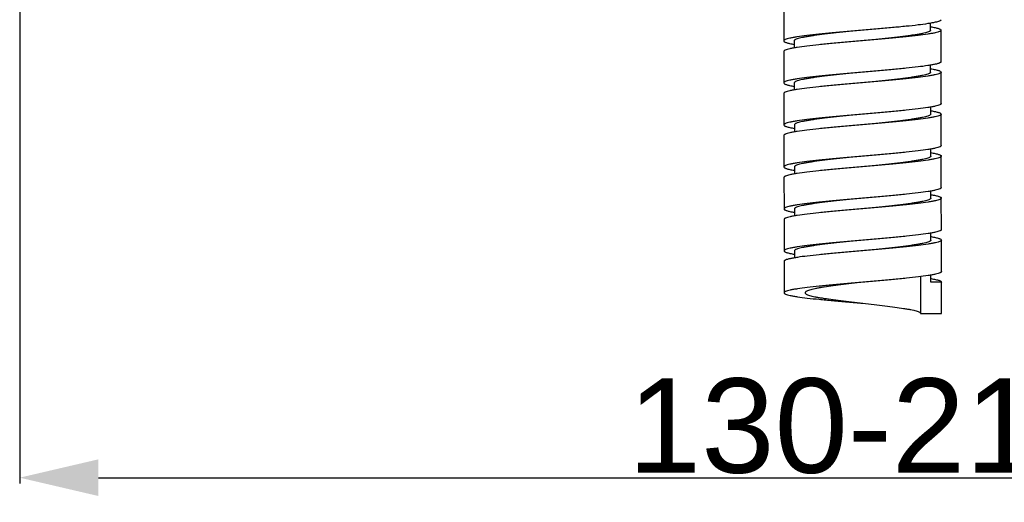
# Model space of a CAD drawing. Header units: millimetres. Extents: x 687 to 1107, y -116 to 478.
# Tile 3 of 49: x 744 to 775, y -53 to -38. Entities that reach past the tile are written whole.
import ezdxf

# ---------------------------------------------------------------- set-up
doc = ezdxf.new("R2010")
doc.units = ezdxf.units.MM
doc.header["$LTSCALE"] = 0.1
doc.layers.add('DIM', color=3, linetype='Continuous')
doc.styles.get("Standard").update_dxf_attribs({"font": 'arial_0.ttf'})
doc.dimstyles.new('DIMSTYLE_1', dxfattribs={"dimtxt": 3, "dimasz": 2.5, "dimexe": 0.18, "dimexo": 0.0625, "dimgap": 0.09, "dimtad": 1, "dimdec": 3, "dimdsep": 46, "dimtxsty": 'Standard', "dimblk": '_FILLED', "dimblk1": '_FILLED', "dimblk2": '_FILLED', "dimcen": 0.09, "dimadec": 0, "dimazin": 0, "dimtp": 0.5, "dimtm": 0.5, "dimtfac": 1, "dimtdec": 3, "dimtofl": 0, "dimtmove": 0, "dimatfit": 3, "dimldrblk": '_FILLED', "dimfxl": 1, "dimtolj": 1, "dimarcsym": 0})

# ---------------------------------------------------------------- blocks, each defined once
blk = doc.blocks.new('_FILLED')
at = {"color": 0, "linetype": 'ByBlock'}
blk.add_solid([(0, 0), (-1, 0.233), (-1, -0.233)], dxfattribs=at)
blk = doc.blocks.new('*D5')
at = {"layer": 'Defpoints', "color": 0, "linetype": 'Continuous', "transparency": 16777216}
for p in [(744.127, -7.517), (797.633, -7.517), (797.633, -52.626)]:
    blk.add_point(p, dxfattribs=at)
at = {"layer": 'DIM', "color": 0, "linetype": 'Continuous', "lineweight": -2, "transparency": 16777216}
for p, q in [((744.127, -7.579), (744.127, -52.806)), ((797.633, -7.579), (797.633, -52.806)), ((746.627, -52.626), (795.133, -52.626))]:
    blk.add_line(p, q, dxfattribs=at)
at = {"layer": 'DIM', "color": 0, "linetype": 'Continuous', "lineweight": -2, "transparency": 16777216, "xscale": 2.5, "yscale": 2.5, "zscale": 2.5, "rotation": 180}
blk.add_blockref('_FILLED', (744.127, -52.626), dxfattribs=at)
at = {"layer": 'DIM', "color": 0, "linetype": 'Continuous', "lineweight": -2, "transparency": 16777216, "xscale": 2.5, "yscale": 2.5, "zscale": 2.5}
blk.add_blockref('_FILLED', (797.633, -52.626), dxfattribs=at)
at = {"layer": 'DIM', "color": 0, "linetype": 'Continuous', "transparency": 16777216, "insert": (771.143, -49.471), "char_height": 3, "attachment_point": 2}
blk.add_mtext('\\A1;130-210', dxfattribs=at)

msp = doc.modelspace()

# ---------------------------------------------------------------- linework, layer by layer
at = {"color": 7, "linetype": 'Continuous'}
for p, q in [((768.4041, -37.7538), (768.4057, -38.7538)), ((773.0719, -38.413), (773.0715, -38.1902)), ((773.4068, -39.4125), (773.4052, -38.4125)), ((768.7391, -38.7533), (768.7394, -38.9761)), ((768.4063, -39.0872), (768.4079, -40.0872)), ((773.074, -39.7463), (773.0736, -39.5224)), ((773.4089, -40.7458), (773.4073, -39.7458)), ((768.7412, -40.0866), (768.7416, -40.3106)), ((768.4084, -40.4205), (768.41, -41.4205)), ((773.0761, -41.0797), (773.0758, -40.8563)), ((773.4111, -42.0791), (773.4095, -41.0791)), ((768.7433, -41.42), (768.7437, -41.6435)), ((768.4105, -41.7538), (768.4122, -42.7538)), ((773.0783, -42.413), (773.0779, -42.1894)), ((773.4132, -43.4125), (773.4116, -42.4125)), ((768.7455, -42.7533), (768.7458, -42.9767)), ((768.4127, -43.0872), (768.4143, -44.0872)), ((773.0804, -43.7463), (773.0801, -43.5224)), ((773.4154, -44.7458), (773.4137, -43.7458)), ((768.7476, -44.0866), (768.748, -44.3106)), ((768.4148, -44.4205), (768.4164, -45.4205)), ((773.0826, -45.0797), (773.0822, -44.8569)), ((773.4175, -46.0791), (773.4159, -45.0791)), ((768.7498, -45.42), (768.7501, -45.6427)), ((768.417, -45.7538), (768.4186, -46.7538)), ((772.7511, -46.238), (772.753, -47.4135)), ((773.0847, -46.413), (773.0843, -46.189)), ((773.418, -46.4125), (773.0847, -46.413)), ((773.4196, -47.4125), (773.418, -46.4125)), ((772.753, -47.4135), (773.4196, -47.4125))]:
    msp.add_line(p, q, dxfattribs=at)
for points, knots in [([(773.4047, -38.0791), (773.4047, -38.0872), (773.3945, -38.1), (773.3765, -38.1116), (773.3448, -38.127), (773.2903, -38.1447), (773.2076, -38.1651), (773.1029, -38.1856), (772.9224, -38.2153), (772.6505, -38.2509), (772.2764, -38.292), (771.8496, -38.3333), (771.3866, -38.3749), (771.0677, -38.4024), (770.9051, -38.4165)], [0, 0, 0, 0, 0.0094798, 0.0166798, 0.0259089, 0.0507866, 0.0843684, 0.1264995, 0.1768655, 0.3004477, 0.4505981, 0.6216655, 0.8071551, 1, 1, 1, 1]), ([(770.9051, -38.4165), (770.7426, -38.4306), (770.4237, -38.4581), (769.9607, -38.4997), (769.534, -38.541), (769.1599, -38.5821), (768.8879, -38.6177), (768.7075, -38.6474), (768.6028, -38.6679), (768.5201, -38.6883), (768.4656, -38.706), (768.4339, -38.7214), (768.4159, -38.733), (768.4057, -38.7458), (768.4057, -38.7538)], [0, 0, 0, 0, 0.1928489, 0.3783407, 0.5494089, 0.6995587, 0.8231394, 0.8735022, 0.9156344, 0.9492151, 0.974092, 0.983319, 0.9905219, 1, 1, 1, 1]), ([(770.9051, -38.4165), (770.7643, -38.4305), (770.4879, -38.458), (770.0866, -38.4995), (769.7167, -38.5408), (769.4349, -38.5763), (769.2358, -38.6055), (769.1095, -38.6262), (769.0005, -38.6469), (768.9097, -38.6674), (768.838, -38.6878), (768.7907, -38.7056), (768.7634, -38.7209), (768.7473, -38.7329), (768.7391, -38.7455), (768.7391, -38.7533)], [0, 0, 0, 0, 0.1922259, 0.3771364, 0.5477075, 0.6974892, 0.7627929, 0.8208879, 0.871246, 0.9134574, 0.9472157, 0.9724286, 0.9819094, 0.9894545, 1, 1, 1, 1]), ([(773.4052, -38.4125), (773.4052, -38.4205), (773.3951, -38.4333), (773.377, -38.4449), (773.3453, -38.4604), (773.2908, -38.4781), (773.2081, -38.4985), (773.1034, -38.5189), (772.923, -38.5486), (772.651, -38.5842), (772.2769, -38.6253), (771.8502, -38.6666), (771.3871, -38.7082), (771.0682, -38.7358), (770.9057, -38.7498)], [0, 0, 0, 0, 0.0094785, 0.0166815, 0.0259087, 0.0507861, 0.0843673, 0.1265002, 0.1768636, 0.3004456, 0.4505963, 0.6216644, 0.8071547, 1, 1, 1, 1]), ([(773.0719, -38.413), (773.0719, -38.4208), (773.0636, -38.4334), (773.0475, -38.4454), (773.0202, -38.4607), (772.9729, -38.4785), (772.9012, -38.4989), (772.8104, -38.5194), (772.7014, -38.5401), (772.5751, -38.5609), (772.376, -38.59), (772.0941, -38.6255), (771.7243, -38.6668), (771.323, -38.7083), (771.0466, -38.7358), (770.9057, -38.7498)], [0, 0, 0, 0, 0.0105437, 0.0180909, 0.0275739, 0.0527829, 0.0865461, 0.1287539, 0.1791165, 0.2372086, 0.3025159, 0.4522978, 0.6228684, 0.8077773, 1, 1, 1, 1]), ([(773.0781, -38.3033), (773.1254, -38.3113), (773.1915, -38.3235), (773.2727, -38.3429), (773.319, -38.3562), (773.356, -38.3698), (773.3855, -38.3841), (773.4052, -38.401), (773.4052, -38.4125)], [0, 0, 0, 0, 0.4078637, 0.5720204, 0.7090479, 0.8189187, 0.9022802, 1, 1, 1, 1]), ([(768.4057, -38.7538), (768.4058, -38.7653), (768.4255, -38.7822), (768.455, -38.7965), (768.4919, -38.8101), (768.5382, -38.8234), (768.6194, -38.8428), (768.6855, -38.855), (768.7328, -38.863)], [0, 0, 0, 0, 0.0977166, 0.1810776, 0.2909484, 0.4279763, 0.5921339, 1, 1, 1, 1]), ([(770.9057, -38.7498), (770.7431, -38.7639), (770.4242, -38.7915), (769.9612, -38.833), (769.5345, -38.8744), (769.1604, -38.9154), (768.8885, -38.951), (768.708, -38.9807), (768.6033, -39.0012), (768.5206, -39.0216), (768.4662, -39.0393), (768.4345, -39.0547), (768.4164, -39.0663), (768.4063, -39.0791), (768.4063, -39.0872)], [0, 0, 0, 0, 0.1928485, 0.3783396, 0.5494071, 0.6995567, 0.8231376, 0.8735028, 0.9156333, 0.9492146, 0.9740918, 0.9833207, 0.9905206, 1, 1, 1, 1]), ([(773.4068, -39.4125), (773.4068, -39.4205), (773.3967, -39.4333), (773.3786, -39.4449), (773.3469, -39.4604), (773.2924, -39.4781), (773.2097, -39.4985), (773.105, -39.5189), (772.9246, -39.5486), (772.6526, -39.5842), (772.2785, -39.6253), (771.8518, -39.6666), (771.3888, -39.7082), (771.0698, -39.7358), (770.9073, -39.7498)], [0, 0, 0, 0, 0.0094785, 0.0166815, 0.0259087, 0.0507861, 0.0843673, 0.1265002, 0.1768636, 0.3004456, 0.4505963, 0.6216644, 0.8071547, 1, 1, 1, 1]), ([(773.0787, -39.6363), (773.1262, -39.6444), (773.1927, -39.6566), (773.2742, -39.6761), (773.3207, -39.6894), (773.3579, -39.7031), (773.3875, -39.7173), (773.4073, -39.7343), (773.4073, -39.7458)], [0, 0, 0, 0, 0.4079363, 0.5721011, 0.7091411, 0.8190469, 0.9023704, 1, 1, 1, 1]), ([(770.9073, -39.7498), (770.7447, -39.7639), (770.4258, -39.7915), (769.9628, -39.833), (769.5361, -39.8744), (769.162, -39.9154), (768.8901, -39.951), (768.7096, -39.9807), (768.6049, -40.0012), (768.5223, -40.0216), (768.4678, -40.0393), (768.4361, -40.0547), (768.418, -40.0663), (768.4079, -40.0791), (768.4079, -40.0872)], [0, 0, 0, 0, 0.1928485, 0.3783396, 0.5494071, 0.6995567, 0.8231376, 0.8735028, 0.9156333, 0.9492146, 0.9740918, 0.9833207, 0.9905206, 1, 1, 1, 1]), ([(770.9073, -39.7498), (770.7664, -39.7639), (770.49, -39.7914), (770.0887, -39.8328), (769.7189, -39.8741), (769.437, -39.9096), (769.238, -39.9388), (769.1117, -39.9596), (769.0026, -39.9803), (768.9118, -40.0007), (768.8401, -40.0211), (768.7928, -40.0389), (768.7655, -40.0543), (768.7495, -40.0663), (768.7412, -40.0789), (768.7412, -40.0866)], [0, 0, 0, 0, 0.192226, 0.3771366, 0.5477076, 0.6974892, 0.7627933, 0.8208877, 0.8712465, 0.9134571, 0.9472163, 0.9724283, 0.9819092, 0.989455, 1, 1, 1, 1]), ([(773.4073, -39.7458), (773.4073, -39.7538), (773.3972, -39.7666), (773.3791, -39.7783), (773.3475, -39.7937), (773.293, -39.8114), (773.2103, -39.8318), (773.1055, -39.8523), (772.9251, -39.8819), (772.6532, -39.9176), (772.279, -39.9586), (771.8523, -40), (771.3893, -40.0415), (771.0704, -40.0691), (770.9078, -40.0832)], [0, 0, 0, 0, 0.0094809, 0.0166809, 0.0259076, 0.0507881, 0.0843671, 0.1265012, 0.1768644, 0.3004471, 0.4505979, 0.6216656, 0.8071552, 1, 1, 1, 1]), ([(773.074, -39.7463), (773.074, -39.7541), (773.0657, -39.7667), (773.0497, -39.7787), (773.0224, -39.7941), (772.9751, -39.8119), (772.9034, -39.8322), (772.8126, -39.8527), (772.7035, -39.8734), (772.5772, -39.8942), (772.3781, -39.9233), (772.0963, -39.9589), (771.7264, -40.0002), (771.3251, -40.0416), (771.0487, -40.0691), (770.9078, -40.0832)], [0, 0, 0, 0, 0.0105441, 0.0180912, 0.0275734, 0.0527835, 0.0865456, 0.1287545, 0.1791159, 0.2372091, 0.3025154, 0.4522975, 0.6228681, 0.8077772, 1, 1, 1, 1]), ([(768.4079, -40.0872), (768.4079, -40.0986), (768.4275, -40.1155), (768.4568, -40.1297), (768.4935, -40.1433), (768.5395, -40.1565), (768.6202, -40.1758), (768.6859, -40.188), (768.7329, -40.196)], [0, 0, 0, 0, 0.0978816, 0.1812281, 0.2911026, 0.428113, 0.5922002, 1, 1, 1, 1]), ([(770.9078, -40.0832), (770.7452, -40.0972), (770.4263, -40.1248), (769.9633, -40.1664), (769.5366, -40.2077), (769.1625, -40.2488), (768.8906, -40.2844), (768.7102, -40.314), (768.6055, -40.3345), (768.5228, -40.3549), (768.4683, -40.3726), (768.4366, -40.3881), (768.4186, -40.3997), (768.4084, -40.4125), (768.4084, -40.4205)], [0, 0, 0, 0, 0.1928486, 0.3783402, 0.5494084, 0.6995587, 0.8231401, 0.8735011, 0.9156356, 0.9492135, 0.9740933, 0.9833188, 0.9905203, 1, 1, 1, 1]), ([(773.4089, -40.7458), (773.409, -40.7538), (773.3988, -40.7666), (773.3807, -40.7783), (773.3491, -40.7937), (773.2946, -40.8114), (773.2119, -40.8318), (773.1071, -40.8523), (772.9267, -40.8819), (772.6548, -40.9176), (772.2806, -40.9586), (771.8539, -41), (771.3909, -41.0415), (771.072, -41.0691), (770.9094, -41.0832)], [0, 0, 0, 0, 0.0094809, 0.0166809, 0.0259076, 0.0507881, 0.0843671, 0.1265012, 0.1768644, 0.3004471, 0.4505979, 0.6216656, 0.8071552, 1, 1, 1, 1]), ([(773.0848, -40.9703), (773.1317, -40.9783), (773.1974, -40.9905), (773.278, -41.0098), (773.3239, -41.0231), (773.3606, -41.0367), (773.3899, -41.0509), (773.4095, -41.0677), (773.4095, -41.0791)], [0, 0, 0, 0, 0.4077758, 0.5718705, 0.7088827, 0.8187371, 0.9021024, 1, 1, 1, 1]), ([(770.9094, -41.0832), (770.7468, -41.0972), (770.4279, -41.1248), (769.965, -41.1664), (769.5382, -41.2077), (769.1641, -41.2488), (768.8922, -41.2844), (768.7118, -41.314), (768.6071, -41.3345), (768.5244, -41.3549), (768.4699, -41.3726), (768.4382, -41.3881), (768.4202, -41.3997), (768.41, -41.4125), (768.41, -41.4205)], [0, 0, 0, 0, 0.1928486, 0.3783402, 0.5494084, 0.6995587, 0.8231401, 0.8735011, 0.9156356, 0.9492135, 0.9740933, 0.9833188, 0.9905203, 1, 1, 1, 1]), ([(770.9095, -41.0832), (770.7686, -41.0972), (770.4922, -41.1247), (770.0909, -41.1662), (769.7211, -41.2074), (769.4392, -41.243), (769.2401, -41.2721), (769.1138, -41.2929), (769.0048, -41.3136), (768.914, -41.3341), (768.8423, -41.3545), (768.795, -41.3722), (768.7677, -41.3876), (768.7516, -41.3996), (768.7433, -41.4122), (768.7434, -41.42)], [0, 0, 0, 0, 0.1922269, 0.3771334, 0.547706, 0.6974873, 0.7627924, 0.8208865, 0.8712466, 0.9134563, 0.9472168, 0.9724278, 0.9819093, 0.9894557, 1, 1, 1, 1]), ([(773.4095, -41.0791), (773.4095, -41.0872), (773.3993, -41.1), (773.3813, -41.1116), (773.3496, -41.127), (773.2951, -41.1447), (773.2124, -41.1651), (773.1077, -41.1856), (772.9273, -41.2153), (772.6553, -41.2509), (772.2812, -41.2919), (771.8545, -41.3333), (771.3915, -41.3749), (771.0726, -41.4024), (770.91, -41.4165)], [0, 0, 0, 0, 0.0094783, 0.0166805, 0.0259095, 0.050785, 0.0843682, 0.1264983, 0.176864, 0.3004454, 0.4505944, 0.6216646, 0.8071487, 1, 1, 1, 1]), ([(773.0761, -41.0797), (773.0762, -41.0874), (773.0679, -41.1), (773.0518, -41.1121), (773.0245, -41.1274), (772.9772, -41.1452), (772.9055, -41.1656), (772.8147, -41.1861), (772.7057, -41.2067), (772.5794, -41.2275), (772.3803, -41.2567), (772.0984, -41.2922), (771.7286, -41.3335), (771.3273, -41.3749), (771.0509, -41.4025), (770.91, -41.4165)], [0, 0, 0, 0, 0.0105448, 0.0180913, 0.0275729, 0.0527841, 0.0865447, 0.1287544, 0.1791145, 0.2372086, 0.3025137, 0.4522948, 0.6228672, 0.8077734, 1, 1, 1, 1]), ([(768.41, -41.4205), (768.41, -41.4321), (768.4301, -41.4491), (768.46, -41.4635), (768.4975, -41.4772), (768.5444, -41.4906), (768.6268, -41.5101), (768.6938, -41.5224), (768.7417, -41.5305)], [0, 0, 0, 0, 0.0973946, 0.1807165, 0.2906272, 0.427702, 0.5919472, 1, 1, 1, 1]), ([(770.91, -41.4165), (770.7474, -41.4306), (770.4285, -41.4581), (769.9655, -41.4997), (769.5388, -41.541), (769.1647, -41.5821), (768.8928, -41.6177), (768.7123, -41.6474), (768.6076, -41.6679), (768.5249, -41.6883), (768.4704, -41.706), (768.4388, -41.7214), (768.4207, -41.733), (768.4105, -41.7458), (768.4106, -41.7538)], [0, 0, 0, 0, 0.1928515, 0.3783359, 0.5494064, 0.6995554, 0.8231369, 0.8735026, 0.9156327, 0.9492158, 0.9740912, 0.98332, 0.9905221, 1, 1, 1, 1]), ([(773.4111, -42.0791), (773.4111, -42.0872), (773.4009, -42.1), (773.3829, -42.1116), (773.3512, -42.127), (773.2967, -42.1447), (773.214, -42.1651), (773.1093, -42.1856), (772.9289, -42.2153), (772.6569, -42.2509), (772.2828, -42.2919), (771.8561, -42.3333), (771.3931, -42.3748), (771.0742, -42.4024), (770.9116, -42.4165)], [0, 0, 0, 0, 0.0094783, 0.0166805, 0.0259095, 0.050785, 0.0843682, 0.1264983, 0.176864, 0.3004454, 0.4505944, 0.6216646, 0.8071487, 1, 1, 1, 1]), ([(770.9116, -42.4165), (770.749, -42.4306), (770.4301, -42.4581), (769.9671, -42.4997), (769.5404, -42.541), (769.1663, -42.5821), (768.8944, -42.6177), (768.7139, -42.6474), (768.6092, -42.6679), (768.5265, -42.6883), (768.472, -42.706), (768.4404, -42.7214), (768.4223, -42.733), (768.4121, -42.7458), (768.4122, -42.7538)], [0, 0, 0, 0, 0.1928515, 0.3783359, 0.5494064, 0.6995554, 0.8231369, 0.8735026, 0.9156327, 0.9492158, 0.9740912, 0.98332, 0.9905221, 1, 1, 1, 1]), ([(770.9116, -42.4165), (770.7707, -42.4305), (770.4943, -42.458), (770.093, -42.4995), (769.7232, -42.5408), (769.4413, -42.5763), (769.2422, -42.6055), (769.1159, -42.6262), (769.0069, -42.6469), (768.9161, -42.6674), (768.8444, -42.6878), (768.7971, -42.7056), (768.7698, -42.7209), (768.7537, -42.7329), (768.7455, -42.7455), (768.7455, -42.7533)], [0, 0, 0, 0, 0.1922259, 0.3771363, 0.5477071, 0.6974884, 0.7627942, 0.8208868, 0.8712477, 0.913456, 0.9472176, 0.9724273, 0.9819093, 0.9894562, 1, 1, 1, 1]), ([(773.4116, -42.4125), (773.4116, -42.4205), (773.4015, -42.4333), (773.3834, -42.4449), (773.3517, -42.4604), (773.2972, -42.478), (773.2145, -42.4985), (773.1098, -42.5189), (772.9294, -42.5486), (772.6574, -42.5842), (772.2833, -42.6253), (771.8566, -42.6666), (771.3936, -42.7082), (771.0746, -42.7358), (770.9121, -42.7498)], [0, 0, 0, 0, 0.00948, 0.0166817, 0.0259074, 0.0507876, 0.0843661, 0.1265013, 0.1768629, 0.3004456, 0.4505968, 0.6216649, 0.8071549, 1, 1, 1, 1]), ([(773.0783, -42.413), (773.0783, -42.4208), (773.07, -42.4334), (773.054, -42.4454), (773.0267, -42.4607), (772.9794, -42.4785), (772.9076, -42.4989), (772.8168, -42.5194), (772.7078, -42.5401), (772.5815, -42.5609), (772.3824, -42.59), (772.1005, -42.6255), (771.7307, -42.6668), (771.3294, -42.7083), (771.053, -42.7358), (770.9121, -42.7498)], [0, 0, 0, 0, 0.0105453, 0.0180913, 0.0275724, 0.0527848, 0.0865445, 0.1287556, 0.179115, 0.23721, 0.3025147, 0.452297, 0.6228679, 0.8077771, 1, 1, 1, 1]), ([(773.0799, -42.3025), (773.1278, -42.3106), (773.1949, -42.3229), (773.2772, -42.3424), (773.3242, -42.3558), (773.3616, -42.3695), (773.3915, -42.3838), (773.4116, -42.4009), (773.4116, -42.4125)], [0, 0, 0, 0, 0.4080504, 0.5722948, 0.7093692, 0.8192798, 0.9026022, 1, 1, 1, 1]), ([(768.4122, -42.7538), (768.4122, -42.7653), (768.4317, -42.7821), (768.461, -42.7963), (768.4977, -42.8099), (768.5437, -42.8231), (768.6242, -42.8424), (768.6899, -42.8546), (768.7368, -42.8626)], [0, 0, 0, 0, 0.0978943, 0.1812592, 0.2911136, 0.4281262, 0.5922218, 1, 1, 1, 1]), ([(770.9121, -42.7498), (770.7495, -42.7639), (770.4306, -42.7915), (769.9676, -42.833), (769.5409, -42.8744), (769.1668, -42.9154), (768.8949, -42.951), (768.7145, -42.9807), (768.6098, -43.0012), (768.5271, -43.0216), (768.4726, -43.0393), (768.4409, -43.0547), (768.4228, -43.0663), (768.4127, -43.0791), (768.4127, -43.0872)], [0, 0, 0, 0, 0.1928484, 0.3783395, 0.5494073, 0.6995573, 0.8231386, 0.8735012, 0.9156346, 0.949213, 0.9740931, 0.9833196, 0.9905194, 1, 1, 1, 1]), ([(773.4132, -43.4125), (773.4132, -43.4205), (773.4031, -43.4333), (773.385, -43.4449), (773.3533, -43.4604), (773.2988, -43.478), (773.2161, -43.4985), (773.1114, -43.5189), (772.931, -43.5486), (772.659, -43.5842), (772.2849, -43.6253), (771.8582, -43.6666), (771.3952, -43.7082), (771.0762, -43.7358), (770.9137, -43.7498)], [0, 0, 0, 0, 0.00948, 0.0166817, 0.0259074, 0.0507876, 0.0843661, 0.1265013, 0.1768629, 0.3004456, 0.4505968, 0.6216649, 0.8071549, 1, 1, 1, 1]), ([(770.9137, -43.7498), (770.7511, -43.7639), (770.4322, -43.7915), (769.9692, -43.833), (769.5425, -43.8744), (769.1684, -43.9154), (768.8965, -43.951), (768.7161, -43.9807), (768.6114, -44.0012), (768.5287, -44.0216), (768.4742, -44.0393), (768.4425, -44.0547), (768.4244, -44.0663), (768.4143, -44.0791), (768.4143, -44.0872)], [0, 0, 0, 0, 0.1928484, 0.3783395, 0.5494073, 0.6995573, 0.8231386, 0.8735012, 0.9156346, 0.949213, 0.9740931, 0.9833196, 0.9905194, 1, 1, 1, 1]), ([(770.9137, -43.7498), (770.7728, -43.7639), (770.4964, -43.7914), (770.0951, -43.8328), (769.7253, -43.8741), (769.4435, -43.9096), (769.2444, -43.9388), (769.1181, -43.9596), (769.009, -43.9802), (768.9183, -44.0007), (768.8465, -44.0211), (768.7992, -44.0389), (768.7719, -44.0543), (768.7559, -44.0663), (768.7476, -44.0789), (768.7476, -44.0866)], [0, 0, 0, 0, 0.1922258, 0.3771361, 0.5477067, 0.697488, 0.7627947, 0.8208863, 0.8712483, 0.9134555, 0.9472182, 0.9724268, 0.9819096, 0.9894567, 1, 1, 1, 1]), ([(773.4137, -43.7458), (773.4138, -43.7538), (773.4036, -43.7666), (773.3855, -43.7783), (773.3539, -43.7937), (773.2994, -43.8114), (773.2167, -43.8318), (773.112, -43.8523), (772.9315, -43.8819), (772.6596, -43.9176), (772.2854, -43.9586), (771.8587, -44), (771.3957, -44.0415), (771.0768, -44.0691), (770.9142, -44.0832)], [0, 0, 0, 0, 0.0094798, 0.0166798, 0.0259089, 0.0507866, 0.0843684, 0.1264995, 0.1768655, 0.3004477, 0.4505981, 0.6216655, 0.8071551, 1, 1, 1, 1]), ([(773.0804, -43.7463), (773.0804, -43.7541), (773.0721, -43.7667), (773.0561, -43.7787), (773.0288, -43.7941), (772.9815, -43.8118), (772.9098, -43.8322), (772.819, -43.8527), (772.7099, -43.8734), (772.5836, -43.8942), (772.3845, -43.9233), (772.1027, -43.9589), (771.7328, -44.0002), (771.3315, -44.0416), (771.0551, -44.0691), (770.9142, -44.0832)], [0, 0, 0, 0, 0.0105458, 0.0180911, 0.0275721, 0.0527854, 0.0865442, 0.1287561, 0.1791148, 0.2372104, 0.3025146, 0.4522971, 0.622868, 0.8077772, 1, 1, 1, 1]), ([(773.0888, -43.6369), (773.1357, -43.645), (773.2015, -43.6571), (773.2821, -43.6765), (773.3281, -43.6897), (773.3648, -43.7033), (773.3942, -43.7175), (773.4137, -43.7344), (773.4137, -43.7458)], [0, 0, 0, 0, 0.4077973, 0.5718838, 0.7088938, 0.8187682, 0.9021152, 1, 1, 1, 1]), ([(768.4143, -44.0872), (768.4143, -44.0987), (768.4341, -44.1156), (768.4638, -44.1299), (768.5009, -44.1436), (768.5474, -44.1569), (768.629, -44.1763), (768.6954, -44.1886), (768.7429, -44.1966)], [0, 0, 0, 0, 0.0976264, 0.1809494, 0.2908552, 0.4278956, 0.5920612, 1, 1, 1, 1]), ([(770.9142, -44.0832), (770.7516, -44.0972), (770.4327, -44.1248), (769.9698, -44.1664), (769.543, -44.2077), (769.1689, -44.2488), (768.897, -44.2844), (768.7166, -44.314), (768.6119, -44.3345), (768.5292, -44.3549), (768.4747, -44.3726), (768.443, -44.3881), (768.425, -44.3997), (768.4148, -44.4125), (768.4148, -44.4205)], [0, 0, 0, 0, 0.1928489, 0.3783407, 0.5494089, 0.6995587, 0.8231394, 0.8735022, 0.9156344, 0.9492151, 0.974092, 0.983319, 0.9905219, 1, 1, 1, 1]), ([(773.4153, -44.7458), (773.4154, -44.7538), (773.4052, -44.7666), (773.3871, -44.7782), (773.3555, -44.7937), (773.301, -44.8114), (773.2183, -44.8318), (773.1136, -44.8523), (772.9331, -44.8819), (772.6612, -44.9176), (772.2871, -44.9586), (771.8603, -45), (771.3973, -45.0415), (771.0784, -45.0691), (770.9158, -45.0832)], [0, 0, 0, 0, 0.0094798, 0.0166798, 0.0259089, 0.0507866, 0.0843684, 0.1264995, 0.1768655, 0.3004477, 0.4505981, 0.6216655, 0.8071551, 1, 1, 1, 1]), ([(773.0888, -44.9699), (773.1361, -44.978), (773.2022, -44.9902), (773.2834, -45.0096), (773.3297, -45.0228), (773.3666, -45.0365), (773.3961, -45.0507), (773.4159, -45.0677), (773.4159, -45.0791)], [0, 0, 0, 0, 0.4078637, 0.5720204, 0.7090479, 0.8189187, 0.9022802, 1, 1, 1, 1]), ([(770.9158, -45.0832), (770.7533, -45.0972), (770.4343, -45.1248), (769.9714, -45.1664), (769.5446, -45.2077), (769.1705, -45.2488), (768.8986, -45.2844), (768.7182, -45.314), (768.6135, -45.3345), (768.5308, -45.3549), (768.4763, -45.3726), (768.4446, -45.3881), (768.4266, -45.3997), (768.4164, -45.4125), (768.4164, -45.4205)], [0, 0, 0, 0, 0.1928489, 0.3783407, 0.5494089, 0.6995587, 0.8231394, 0.8735022, 0.9156344, 0.9492151, 0.974092, 0.983319, 0.9905219, 1, 1, 1, 1]), ([(770.9158, -45.0832), (770.7749, -45.0972), (770.4985, -45.1247), (770.0973, -45.1662), (769.7274, -45.2074), (769.4456, -45.243), (769.2465, -45.2721), (769.1202, -45.2929), (769.0112, -45.3136), (768.9204, -45.3341), (768.8487, -45.3545), (768.8014, -45.3722), (768.7741, -45.3876), (768.758, -45.3996), (768.7498, -45.4122), (768.7498, -45.42)], [0, 0, 0, 0, 0.1922257, 0.3771358, 0.5477063, 0.6974875, 0.7627952, 0.8208858, 0.8712487, 0.913455, 0.9472186, 0.9724264, 0.9819099, 0.989457, 1, 1, 1, 1]), ([(773.4159, -45.0791), (773.4159, -45.0872), (773.4057, -45.1), (773.3877, -45.1116), (773.356, -45.127), (773.3015, -45.1447), (773.2188, -45.1651), (773.1141, -45.1856), (772.9337, -45.2153), (772.6617, -45.2509), (772.2876, -45.2919), (771.8608, -45.3333), (771.3978, -45.3749), (771.0789, -45.4024), (770.9163, -45.4165)], [0, 0, 0, 0, 0.0094785, 0.0166815, 0.0259087, 0.0507861, 0.0843673, 0.1265002, 0.1768636, 0.3004456, 0.4505963, 0.6216644, 0.8071547, 1, 1, 1, 1]), ([(773.0826, -45.0797), (773.0826, -45.0874), (773.0743, -45.1), (773.0582, -45.112), (773.0309, -45.1274), (772.9836, -45.1452), (772.9119, -45.1656), (772.8211, -45.1861), (772.7121, -45.2067), (772.5858, -45.2275), (772.3867, -45.2567), (772.1048, -45.2922), (771.735, -45.3335), (771.3337, -45.3749), (771.0573, -45.4025), (770.9164, -45.4165)], [0, 0, 0, 0, 0.0105462, 0.0180909, 0.0275719, 0.0527858, 0.0865442, 0.1287564, 0.179115, 0.2372106, 0.3025149, 0.4522974, 0.6228683, 0.8077773, 1, 1, 1, 1]), ([(768.4164, -45.4205), (768.4165, -45.432), (768.4362, -45.4489), (768.4657, -45.4631), (768.5026, -45.4768), (768.5489, -45.49), (768.6301, -45.5094), (768.6962, -45.5217), (768.7435, -45.5297)], [0, 0, 0, 0, 0.0977166, 0.1810776, 0.2909484, 0.4279763, 0.5921339, 1, 1, 1, 1]), ([(770.9163, -45.4165), (770.7538, -45.4306), (770.4349, -45.4581), (769.9719, -45.4997), (769.5452, -45.541), (769.1711, -45.5821), (768.8991, -45.6177), (768.7187, -45.6474), (768.614, -45.6679), (768.5313, -45.6883), (768.4768, -45.706), (768.4452, -45.7214), (768.4271, -45.733), (768.417, -45.7458), (768.417, -45.7538)], [0, 0, 0, 0, 0.1928485, 0.3783396, 0.5494071, 0.6995567, 0.8231376, 0.8735028, 0.9156333, 0.9492146, 0.9740918, 0.9833207, 0.9905206, 1, 1, 1, 1]), ([(773.4175, -46.0791), (773.4175, -46.0872), (773.4073, -46.1), (773.3893, -46.1116), (773.3576, -46.127), (773.3031, -46.1447), (773.2204, -46.1651), (773.1157, -46.1856), (772.9353, -46.2153), (772.6633, -46.2509), (772.2892, -46.2919), (771.8624, -46.3333), (771.3994, -46.3749), (771.0805, -46.4024), (770.9179, -46.4165)], [0, 0, 0, 0, 0.0094785, 0.0166815, 0.0259087, 0.0507861, 0.0843673, 0.1265002, 0.1768636, 0.3004456, 0.4505963, 0.6216644, 0.8071547, 1, 1, 1, 1]), ([(773.0894, -46.303), (773.1369, -46.3111), (773.2034, -46.3233), (773.2849, -46.3427), (773.3314, -46.356), (773.3685, -46.3697), (773.3982, -46.384), (773.418, -46.4009), (773.418, -46.4125)], [0, 0, 0, 0, 0.4079382, 0.5721027, 0.7091422, 0.8190501, 0.9023819, 1, 1, 1, 1]), ([(770.9179, -46.4165), (770.7554, -46.4306), (770.4365, -46.4581), (769.9735, -46.4997), (769.5468, -46.541), (769.1727, -46.5821), (768.9007, -46.6177), (768.7203, -46.6474), (768.6156, -46.6679), (768.5329, -46.6883), (768.4784, -46.706), (768.4468, -46.7214), (768.4287, -46.733), (768.4186, -46.7458), (768.4186, -46.7538)], [0, 0, 0, 0, 0.1928485, 0.3783396, 0.5494071, 0.6995567, 0.8231376, 0.8735028, 0.9156333, 0.9492146, 0.9740918, 0.9833207, 0.9905206, 1, 1, 1, 1]), ([(770.918, -46.4165), (770.7988, -46.4305), (770.5649, -46.4579), (770.2253, -46.4993), (769.9123, -46.5405), (769.6739, -46.576), (769.5055, -46.6051), (769.3986, -46.6258), (769.3063, -46.6465), (769.2294, -46.667), (769.1686, -46.6874), (769.1286, -46.7052), (769.1057, -46.7205), (769.0917, -46.7329), (769.0852, -46.7452), (769.0852, -46.7528)], [0, 0, 0, 0, 0.1913008, 0.3753498, 0.5451872, 0.6944316, 0.7595664, 0.8175714, 0.8679396, 0.9102799, 0.9443275, 0.9700563, 0.9799243, 0.9879785, 1, 1, 1, 1]), ([(768.4186, -46.7538), (768.4186, -46.7618), (768.4288, -46.7746), (768.4469, -46.7862), (768.4786, -46.8015), (768.5332, -46.819), (768.6159, -46.8392), (768.7207, -46.8593), (768.9012, -46.8884), (769.1732, -46.9231), (769.5475, -46.963), (769.9743, -47.003), (770.4374, -47.043), (770.7564, -47.0696), (770.919, -47.0831)], [0, 0, 0, 0, 0.0094797, 0.0166812, 0.0259067, 0.0507865, 0.0843644, 0.1264989, 0.1768599, 0.3004413, 0.4505916, 0.6216598, 0.8071514, 1, 1, 1, 1]), ([(769.0852, -46.7528), (769.0852, -46.7603), (769.0918, -46.7726), (769.1058, -46.785), (769.1287, -46.8001), (769.1688, -46.8179), (769.2297, -46.8381), (769.3066, -46.8583), (769.399, -46.8787), (769.5059, -46.8991), (769.6744, -46.9277), (769.913, -46.9624), (770.2261, -47.0026), (770.5658, -47.0428), (770.7998, -47.0695), (770.9191, -47.0831)], [0, 0, 0, 0, 0.0120215, 0.0200737, 0.0299438, 0.0556731, 0.0897199, 0.1320612, 0.1824283, 0.2404345, 0.305568, 0.4548124, 0.6246499, 0.808699, 1, 1, 1, 1]), ([(770.9191, -47.0831), (771.0383, -47.0967), (771.2723, -47.1234), (771.612, -47.1637), (771.9251, -47.2039), (772.1637, -47.2386), (772.3322, -47.2672), (772.4392, -47.2876), (772.5315, -47.308), (772.6085, -47.3282), (772.6693, -47.3484), (772.7094, -47.3662), (772.7324, -47.3813), (772.7464, -47.3937), (772.7529, -47.406), (772.753, -47.4135)], [0, 0, 0, 0, 0.1912987, 0.3753469, 0.5451847, 0.69443, 0.7595637, 0.8175709, 0.8679381, 0.9102805, 0.9443265, 0.9700579, 0.979928, 0.9879829, 1, 1, 1, 1])]:
    msp.add_open_spline(points, degree=3, knots=knots, dxfattribs=at)

# ---------------------------------------------------------------- dimensions: what is measured, and where the dimension line sits
at = {"layer": 'DIM', "color": 3, "linetype": 'Continuous'}
dim = msp.add_linear_dim(base=(797.6329, -52.6264), p1=(744.1269, -7.5166), p2=(797.6329, -7.5166), text='130-210', dimstyle='DIMSTYLE_1', dxfattribs=at)
dim.commit()
dim.dimension.update_dxf_attribs({"geometry": '*D5', "text_midpoint": (771.1425, -52.6264), "dimtype": 160})

doc.saveas('drawing.dxf')
